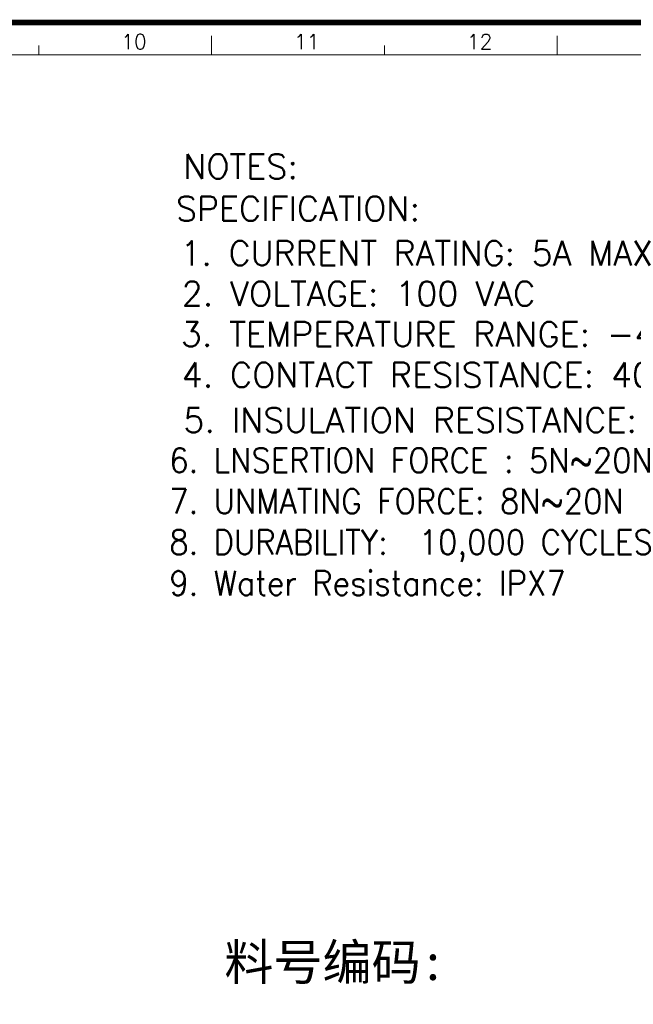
# Model space of a CAD drawing. Header units: millimetres. Extents: x 1290 to 1596, y 426 to 892.
# Tile 13 of 41: x 1338 to 1357, y 459 to 489. Entities that reach past the tile are written whole.
import ezdxf

# ---------------------------------------------------------------- set-up
doc = ezdxf.new("R2010")
doc.units = ezdxf.units.MM
doc.layers.get('0').update_dxf_attribs({"lineweight": 20})
for name, color, linetype, lineweight in [('NOTE', 4, 'Continuous', 20), ('OTHER', 3, 'Continuous', 9), ('图框', 250, 'Continuous', 13)]:
    doc.layers.add(name, color=color, linetype=linetype, lineweight=lineweight)
doc.styles.add('EE', font='romans.shx', dxfattribs={"bigfont": 'cadsldxj.shx'})
doc.styles.add('ROMANS', font='romans.shx')
doc.styles.get("Standard").update_dxf_attribs({"font": 'romans.shx'})

# ---------------------------------------------------------------- blocks, each defined once
blk = doc.blocks.new('A$C7C550A9B')
at = {"layer": '图框', "color": 7}
for p, q in [((185.08, 206.9), (185.08, 208.9)), ((221.35, 206.9), (221.35, 208.9)), ((166.94, 206.9), (166.94, 207.9)), ((203.21, 206.9), (203.21, 207.9)), ((293.9, 206.9), (3.7, 206.9))]:
    blk.add_line(p, q, dxfattribs=at)
at = {"layer": '图框', "color": 7, "const_width": 0.6}
blk.add_lwpolyline([(297.3, 210.3), (0.3, 210.3), (0.3, 0.3), (297.3, 0.3)], close=True, dxfattribs=at)
at = {"layer": '图框', "color": 7, "style": 'ROMANS'}
for s, p in [('10', (175.6, 207.52)), ('11', (193.74, 207.52)), ('12', (211.88, 207.52))]:
    blk.add_text(s, height=1.552, dxfattribs=at).set_placement(p)

msp = doc.modelspace()

# ---------------------------------------------------------------- block references
at = {"color": 18, "true_color": 0x000000, "xscale": 0.2916404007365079, "yscale": 0.2916404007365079, "zscale": 0.2916404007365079}
msp.add_blockref('A$C7C550A9B', (1289.854, 428.043), dxfattribs=at)

# ---------------------------------------------------------------- texts
at = {"layer": 'NOTE', "color": 0, "linetype": 'Continuous', "lineweight": 0, "ltscale": 0.5, "insert": (1344.219, 461.181), "char_height": 1.10156, "width": 65.33699, "attachment_point": 1, "style": 'EE'}
msp.add_mtext('{\\fSimSun|b0|i0|c134|p2;料号编码:}', dxfattribs=at)
at = {"layer": 'OTHER', "lineweight": 9}
for s, p in [('NOTES:', (1342.962, 484.597)), (' SPECIFICATION:', (1342.223, 483.304)), ('1. CURRENT RATING: 5A MAX', (1342.877, 481.944)), ('2. VOLTAGE: 100 VAC', (1342.915, 480.703)), ('3. TEMPERATURE RANGE: -40 %%DC ~ 85 %%DC', (1342.888, 479.464)), ('4. CONTACT RESISTANCE: 40 MILLIONHM MAX', (1342.915, 478.218)), ('5. INSULATION RESISTANCE: 100 MEGOHMS MIN.', (1342.968, 476.836))]:
    msp.add_text(s, height=0.7514, dxfattribs=at).set_placement(p)
at = {"layer": 'OTHER', "lineweight": 9, "insert": (1341.496, 476.357), "char_height": 0.7514, "width": 25.28842, "attachment_point": 1}
msp.add_mtext('  6. LNSERTION FORCE : 5N~20N\\P  7. UNMATING FORCE: 8N~20N \\P  8. DURABILITY:  10,000 CYCLES \\P  9. Water Resistance: IPX7', dxfattribs=at)

doc.saveas('drawing.dxf')
